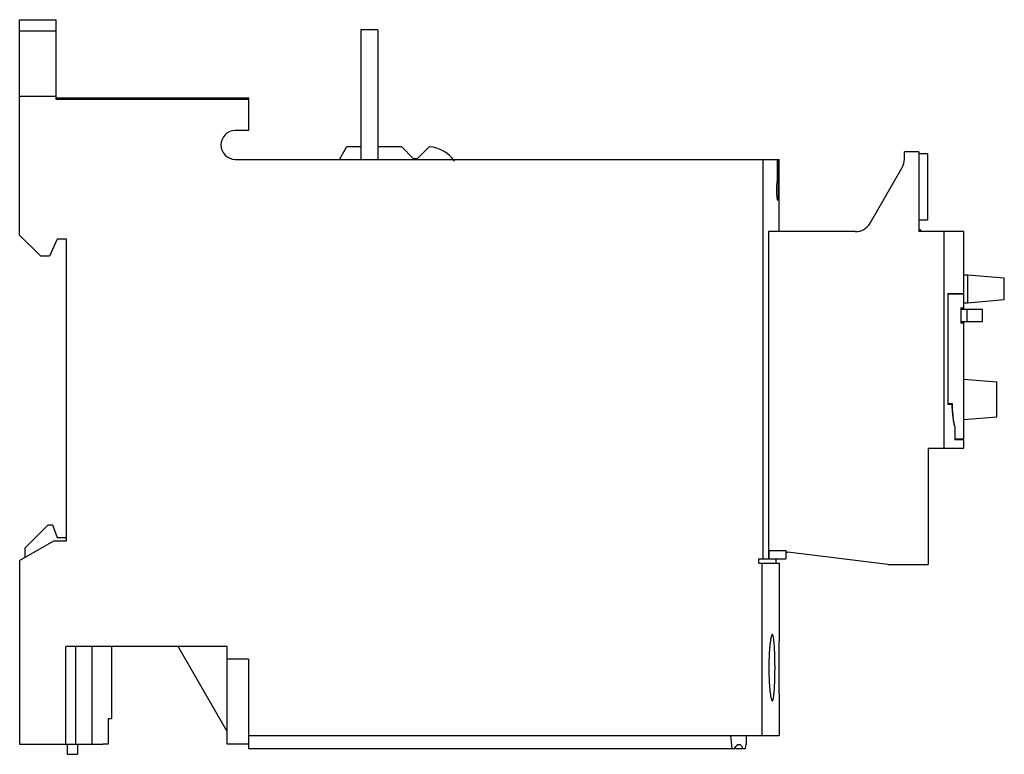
# Model space of a CAD drawing. Header units: millimetres. Extents: x 17 to 133, y 60 to 147.
import ezdxf

# ---------------------------------------------------------------- set-up
doc = ezdxf.new("R2010")
doc.units = ezdxf.units.MM
doc.header["$LTSCALE"] = 13.43301
doc.layers.add('00_COMPONENTS_1', color=7, linetype='CONTINUOUS')

msp = doc.modelspace()

# ---------------------------------------------------------------- linework, layer by layer
at = {"layer": '00_COMPONENTS_1', "color": 7, "linetype": 'Continuous'}
for p, q in [((16.98, 121.17), (16.98, 146.51)), ((16.98, 146.51), (21.28, 146.51)), ((21.28, 137.11), (21.28, 146.51)), ((21.28, 145.17), (16.98, 145.17)), ((57.1, 145.32), (57.1, 130.07)), ((59.1, 145.32), (57.1, 145.32)), ((59.1, 145.32), (59.1, 130.07)), ((16.98, 137.52), (21.28, 137.52)), ((21.28, 137.32), (43.94, 137.32)), ((43.94, 137.11), (21.28, 137.11)), ((43.94, 133.47), (43.94, 137.32)), ((43.94, 133.47), (42.34, 133.47)), ((54.58, 130.07), (55.45, 131.57)), ((55.45, 131.57), (57.1, 131.57)), ((59.1, 131.57), (61.86, 131.57)), ((61.86, 131.57), (63.26, 130.17)), ((63.76, 130.17), (65.16, 131.57)), ((122.71, 130.97), (121.01, 130.97)), ((121.01, 130.1), (121.01, 130.97)), ((122.71, 130.97), (122.71, 121.57)), ((42.34, 130.07), (106.3, 130.07)), ((63.26, 130.17), (63.76, 130.17)), ((104.41, 83.07), (104.41, 130.07)), ((106.05, 130.07), (106.05, 127.81)), ((106.17, 127.73), (106.17, 130.07)), ((106.3, 121.57), (106.3, 130.07)), ((123.71, 130.74), (122.71, 130.74)), ((123.71, 130.74), (123.71, 122.94)), ((116.97, 122.57), (120.75, 129.1)), ((106.03, 127.36), (106.18, 127.36)), ((106.05, 127.73), (106.17, 127.73)), ((123.71, 122.94), (122.71, 122.94)), ((115.24, 121.57), (105.04, 121.57)), ((105.04, 121.57), (105.04, 83.07)), ((122.92, 121.77), (122.71, 121.77)), ((128, 121.57), (122.71, 121.57)), ((122.92, 121.77), (122.92, 121.57)), ((125.68, 96.09), (125.68, 121.57)), ((128, 114.29), (128, 121.57)), ((19.48, 118.67), (16.98, 121.17)), ((21.38, 120.67), (20.48, 118.67)), ((22.48, 120.67), (21.38, 120.67)), ((22.48, 85.17), (22.48, 120.67)), ((20.48, 118.67), (19.48, 118.67)), ((128, 116.49), (128.45, 116.49)), ((128.45, 116.49), (132.76, 116.12)), ((128.49, 113.2), (128.49, 116.49)), ((132.76, 113.57), (132.76, 116.12)), ((126.12, 114.29), (128, 114.29)), ((126.12, 114.29), (126.12, 101.24)), ((128, 114.2), (126.12, 114.2)), ((126.14, 101.35), (126.14, 114.2)), ((127.98, 114.2), (127.98, 114.29)), ((128, 112.46), (128, 114.2)), ((128.45, 113.19), (132.76, 113.57)), ((127.65, 112.6), (127.91, 112.6)), ((127.65, 112.6), (127.65, 110.8)), ((127.65, 112.46), (130.2, 112.46)), ((127.91, 112.46), (127.91, 112.6)), ((128, 113.19), (128.45, 113.19)), ((128.4, 110.98), (128.4, 112.46)), ((130.2, 110.98), (130.2, 112.46)), ((127.65, 110.98), (130.2, 110.98)), ((127.91, 110.8), (127.65, 110.8)), ((127.91, 110.8), (127.91, 110.98)), ((128, 97.2), (128, 110.98)), ((128, 104.23), (131.88, 103.89)), ((131.88, 99.79), (131.88, 103.89)), ((126.12, 101.35), (126.63, 101.35)), ((126.61, 101.24), (126.12, 101.24)), ((128, 99.46), (131.88, 99.79)), ((126.98, 98.6), (126.95, 98.6)), ((126.96, 98.53), (126.96, 97.09)), ((126.98, 97.2), (126.98, 98.6)), ((126.96, 97.2), (128, 97.2)), ((128, 97.09), (126.96, 97.09)), ((127.98, 97.09), (127.98, 97.2)), ((128, 96.09), (128, 97.09)), ((123.8, 96.09), (128, 96.09)), ((123.8, 96.09), (123.8, 82.42)), ((17.58, 84.31), (20.34, 87.07)), ((20.34, 87.07), (20.84, 87.07)), ((20.84, 87.07), (21.38, 85.57)), ((16.98, 82.86), (20.98, 85.17)), ((20.98, 85.17), (22.48, 85.17)), ((21.38, 85.57), (22.48, 85.57)), ((17.58, 84.31), (17.58, 83.2)), ((105.04, 84.07), (107.08, 84.07)), ((105.09, 84.07), (105.09, 83.07)), ((107.08, 84.07), (107.08, 83.07)), ((107.08, 83.86), (107.3, 83.86)), ((119.07, 82.42), (107.3, 83.86)), ((16.98, 82.86), (16.98, 61.27)), ((103.89, 83.07), (107.08, 83.07)), ((103.89, 82.57), (103.89, 83.07)), ((103.89, 82.57), (106.28, 82.57)), ((104.3, 62.27), (104.3, 82.57)), ((105.88, 83.07), (105.88, 82.57)), ((106.28, 82.57), (106.28, 74.17)), ((119.07, 82.42), (123.8, 82.42)), ((22.4, 61.27), (22.4, 72.77)), ((41.4, 72.77), (22.4, 72.77)), ((23.59, 61.27), (23.59, 72.77)), ((25.48, 72.77), (25.48, 61.27)), ((27.78, 72.77), (27.78, 64.27)), ((41.4, 62.77), (35.63, 72.77)), ((41.4, 61.27), (41.4, 72.77)), ((43.9, 71.27), (41.4, 71.27)), ((43.9, 71.27), (43.9, 60.77)), ((106.28, 66.37), (106.28, 62.27)), ((27.37, 64.27), (27.37, 61.28)), ((27.37, 64.27), (27.78, 64.27)), ((43.9, 62.27), (106.28, 62.27)), ((102.4, 62.27), (102.4, 61.24)), ((16.98, 61.27), (26.76, 61.27)), ((22.58, 61.27), (22.58, 60.07)), ((23.78, 61.27), (23.78, 60.07)), ((43.9, 61.27), (41.4, 61.27)), ((43.9, 60.77), (102.34, 60.77)), ((102.34, 60.77), (102.4, 61.24)), ((22.58, 60.07), (23.78, 60.07))]:
    msp.add_line(p, q, dxfattribs=at)
for centre, radius, start, end in [((42.34, 131.77), 1.7, 89.9999, 269.9999), ((64.84, 127.58), 4, 34.8754, 85.3194), ((119.01, 130.1), 2, 329.9985, 360), ((116.43, 127.73), 10.26, 179.9828, 180.849), ((115.24, 123.57), 2, 270.0065, 329.9985), ((147.91, 101.97), 21.29, 181.6717, 181.9559), ((142.44, 101.61), 15.81, 185.0762, 185.2613)]:
    msp.add_arc(centre, radius, start, end, dxfattribs=at)
msp.add_ellipse((-82.79, 31.45), major_axis=(0, 220.7), ratio=0.8391, start_param=-1.437566, end_param=-1.430705, dxfattribs=at)
for points, knots in [([(106.03, 127.43), (106.02, 127.35), (106, 127.14), (105.97, 126.74), (105.97, 126.28), (105.99, 125.86), (106.02, 125.58), (106.05, 125.41), (106.07, 125.32), (106.09, 125.28), (106.1, 125.27), (106.11, 125.27)], [0, 0, 0, 0, 0.110135, 0.288544, 0.545796, 0.742515, 0.863338, 0.938582, 0.981506, 0.993169, 1, 1, 1, 1]), ([(106.05, 127.81), (106.05, 127.73), (106.04, 127.62), (106.04, 127.49), (106.03, 127.45), (106.03, 127.43)], [0, 0, 0, 0, 0.615775, 0.84863, 1, 1, 1, 1]), ([(106.11, 125.27), (106.11, 125.27), (106.13, 125.28), (106.14, 125.3), (106.15, 125.33), (106.16, 125.38), (106.17, 125.45), (106.18, 125.57), (106.2, 125.8), (106.21, 126.19), (106.21, 126.63), (106.2, 127.04), (106.19, 127.27), (106.18, 127.36)], [0, 0, 0, 0, 0.006542, 0.017466, 0.034274, 0.057737, 0.088659, 0.128124, 0.239795, 0.417833, 0.673208, 0.874433, 1, 1, 1, 1]), ([(106.18, 127.45), (106.18, 127.46), (106.17, 127.5), (106.17, 127.54), (106.17, 127.58)], [0, 0, 0, 0, 0.223596, 1, 1, 1, 1]), ([(106.18, 127.36), (106.18, 127.37), (106.18, 127.4), (106.18, 127.42), (106.18, 127.45)], [0, 0, 0, 0, 0.191174, 1, 1, 1, 1]), ([(126.61, 101.24), (126.62, 100.95), (126.65, 100.39), (126.73, 99.63), (126.81, 99.08), (126.9, 98.73), (126.94, 98.59), (126.96, 98.53)], [0, 0, 0, 0, 0.322023, 0.606652, 0.83686, 0.927447, 1, 1, 1, 1]), ([(126.69, 100.21), (126.68, 100.29), (126.66, 100.64), (126.64, 100.98), (126.63, 101.24)], [0, 0, 0, 0, 0.238401, 1, 1, 1, 1]), ([(126.98, 98.6), (126.96, 98.63), (126.93, 98.72), (126.89, 98.86), (126.85, 99.03), (126.8, 99.29), (126.75, 99.67), (126.71, 99.99), (126.7, 100.16)], [0, 0, 0, 0, 0.077789, 0.170391, 0.277299, 0.39788, 0.676951, 1, 1, 1, 1]), ([(105.48, 74.17), (105.46, 74.17), (105.44, 74.15), (105.42, 74.12), (105.4, 74.07), (105.36, 73.99), (105.33, 73.86), (105.3, 73.7), (105.25, 73.42), (105.2, 72.99), (105.14, 72.41), (105.11, 71.74), (105.08, 71.02), (105.08, 70.52), (105.08, 70.27)], [0, 0, 0, 0, 0.010206, 0.017695, 0.027152, 0.052339, 0.086051, 0.128154, 0.178398, 0.301586, 0.451361, 0.622061, 0.807395, 1, 1, 1, 1]), ([(105.8, 70.27), (105.8, 70.52), (105.79, 71.02), (105.78, 71.74), (105.75, 72.41), (105.72, 72.92), (105.69, 73.28), (105.67, 73.5), (105.64, 73.7), (105.61, 73.86), (105.58, 73.99), (105.56, 74.07), (105.53, 74.12), (105.51, 74.15), (105.49, 74.17), (105.48, 74.17)], [0, 0, 0, 0, 0.192956, 0.378618, 0.549625, 0.699607, 0.764838, 0.822772, 0.87291, 0.914852, 0.94835, 0.973276, 0.982595, 0.989952, 1, 1, 1, 1]), ([(106.28, 74.17), (106.28, 74.14), (106.28, 74.04), (106.28, 73.82), (106.27, 73.47), (106.26, 72.77), (106.25, 71.68), (106.24, 70.77), (106.24, 70.27)], [0, 0, 0, 0, 0.019379, 0.076387, 0.168717, 0.292988, 0.617351, 1, 1, 1, 1]), ([(105.08, 70.27), (105.08, 70.01), (105.08, 69.51), (105.11, 68.79), (105.14, 68.12), (105.2, 67.54), (105.25, 67.12), (105.3, 66.84), (105.33, 66.67), (105.36, 66.55), (105.4, 66.46), (105.42, 66.41), (105.44, 66.38), (105.46, 66.37), (105.48, 66.37)], [0, 0, 0, 0, 0.192585, 0.377899, 0.548623, 0.698418, 0.821582, 0.871828, 0.913947, 0.947676, 0.972862, 0.982315, 0.989797, 1, 1, 1, 1]), ([(105.48, 66.37), (105.49, 66.37), (105.51, 66.38), (105.53, 66.41), (105.56, 66.46), (105.58, 66.55), (105.61, 66.67), (105.64, 66.84), (105.67, 67.03), (105.69, 67.26), (105.72, 67.62), (105.75, 68.13), (105.78, 68.79), (105.79, 69.52), (105.8, 70.01), (105.8, 70.27)], [0, 0, 0, 0, 0.010045, 0.017396, 0.02671, 0.051629, 0.085133, 0.127087, 0.177236, 0.235176, 0.300406, 0.450372, 0.621394, 0.807059, 1, 1, 1, 1]), ([(106.24, 70.27), (106.24, 69.77), (106.25, 69.05), (106.26, 68.12), (106.26, 67.56), (106.27, 67.02), (106.28, 66.8), (106.29, 66.27), (106.28, 66.37)], [0, 0, 0, 0, 0.382611, 0.555472, 0.707022, 0.831273, 0.923623, 1, 1, 1, 1]), ([(27.37, 61.28), (27.33, 61.28), (27.12, 61.27), (26.92, 61.27), (26.76, 61.27)], [0, 0, 0, 0, 0.208569, 1, 1, 1, 1]), ([(101.05, 60.77), (101.1, 60.84), (101.18, 60.96), (101.34, 61.15), (101.48, 61.24), (101.58, 61.24)], [0, 0, 0, 0, 0.345498, 0.621786, 1, 1, 1, 1]), ([(101.58, 61.24), (101.61, 61.24), (101.7, 61.22), (101.81, 61.12), (101.9, 60.96), (101.95, 60.84), (101.97, 60.77)], [0, 0, 0, 0, 0.176895, 0.38599, 0.655911, 1, 1, 1, 1])]:
    msp.add_open_spline(points, degree=3, knots=knots, dxfattribs=at)

doc.saveas('drawing.dxf')
